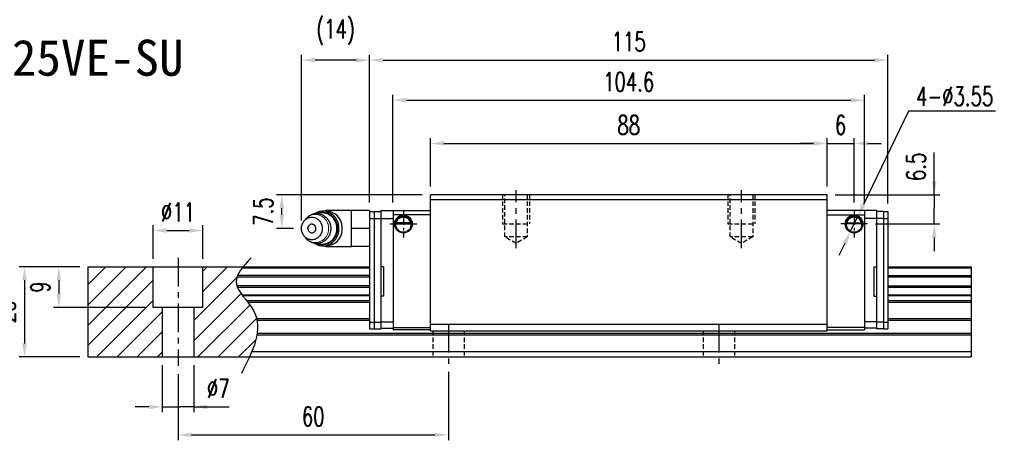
# Model space of a CAD drawing. Header units: millimetres. Extents: x 21 to 352, y 360 to 652.
# Tile 3 of 3: x 133 to 352, y 360 to 454. Entities that reach past the tile are written whole.
import ezdxf
from ezdxf.enums import TextEntityAlignment as Align

# ---------------------------------------------------------------- set-up
doc = ezdxf.new("R2010")
doc.units = ezdxf.units.MM
doc.header["$PDSIZE"] = -1
doc.linetypes.add('CENTER', pattern=[10.16, 6.35, -1.27, 1.27, -1.27])
doc.linetypes.add('DASHED', pattern=[0.75, 0.5, -0.25])
for name, color, linetype in [('2', 7, 'Continuous'), ('CHA', 7, 'Continuous'), ('CL', 1, 'CENTER'), ('DIM', 4, 'Continuous'), ('HID', 2, 'DASHED'), ('OUT', 3, 'Continuous'), ('中心線', 1, 'CENTER')]:
    doc.layers.add(name, color=color, linetype=linetype)
doc.styles.add('DIM-7', font='SIMPLEX.shx', dxfattribs={"width": 0.7, "bigfont": 'chineset.shx'})
doc.styles.add('T', font='kaiu.ttf')
doc.dimstyles.new('CNS', dxfattribs={"dimtxt": 3.5, "dimasz": 2.5, "dimexe": 1, "dimexo": 1.5, "dimgap": 0.09, "dimtad": 0, "dimdsep": 46, "dimtxsty": 'DIM-7', "dimcen": 0.09, "dimclrd": 1, "dimclre": 1, "dimclrt": 4, "dimadec": 0, "dimazin": 0, "dimtfac": 1, "dimtix": 1, "dimtmove": 2, "dimatfit": 3, "dimfxl": 1, "dimtvp": 0.971429, "dimtolj": 1, "dimarcsym": 0})
doc.dimstyles.new('CNSx1 (指線專用)', dxfattribs={"dimscale": 0.8, "dimtxt": 3.5, "dimasz": 2.5, "dimexe": 1, "dimexo": 1.5, "dimgap": 1, "dimtad": 1, "dimtih": 1, "dimtoh": 1, "dimdsep": 46, "dimtxsty": 'DIM-7', "dimcen": 0.09, "dimclrd": 256, "dimclre": 256, "dimclrt": 4, "dimadec": 0, "dimazin": 0, "dimtfac": 1, "dimtix": 1, "dimtmove": 1, "dimatfit": 3, "dimfxl": 1, "dimtvp": 0.971429, "dimtolj": 1, "dimarcsym": 0})

# ---------------------------------------------------------------- blocks, each defined once
blk = doc.blocks.new('*D113')
at = {"layer": 'DEFPOINTS', "color": 0}
for p in [(148.21, 398.76), (141.76, 389.76), (162.71, 389.76)]:
    blk.add_point(p, dxfattribs=at)
at = {"layer": 'DIM', "color": 7, "lineweight": -2}
for p, q in [((146.41, 398.76), (140.56, 398.76)), ((141.76, 395.76), (141.76, 392.76)), ((160.91, 389.76), (140.56, 389.76))]:
    blk.add_line(p, q, dxfattribs=at)
at = {"layer": 'DIM', "color": 7}
for points in [[(141.26, 395.76), (142.26, 395.76), (141.76, 398.76)], [(141.26, 392.76), (142.26, 392.76), (141.76, 389.76)]]:
    blk.add_solid(points, dxfattribs=at)
at = {"layer": 'DIM', "color": 7, "insert": (137.68, 394.26), "char_height": 4.2, "attachment_point": 5, "rotation": 90, "style": 'DIM-7'}
blk.add_mtext('\\A1;9', dxfattribs=at)
blk = doc.blocks.new('*D103')
at = {"layer": 'DEFPOINTS', "color": 0}
for p in [(173.71, 406.81), (162.71, 398.76), (173.71, 398.76)]:
    blk.add_point(p, dxfattribs=at)
at = {"layer": 'DIM', "color": 7, "lineweight": -2}
for p, q in [((162.71, 400.56), (162.71, 408.01)), ((165.71, 406.81), (170.71, 406.81)), ((173.71, 400.56), (173.71, 408.01))]:
    blk.add_line(p, q, dxfattribs=at)
at = {"layer": 'DIM', "color": 7}
for points in [[(165.71, 407.31), (165.71, 406.31), (162.71, 406.81)], [(170.71, 407.31), (170.71, 406.31), (173.71, 406.81)]]:
    blk.add_solid(points, dxfattribs=at)
at = {"layer": 'DIM', "color": 7, "insert": (168.21, 410.89), "char_height": 4.2, "attachment_point": 5, "style": 'DIM-7'}
blk.add_mtext('\\A1;%%C11', dxfattribs=at)
blk = doc.blocks.new('*D104')
at = {"layer": 'DEFPOINTS', "color": 0}
for p in [(164.71, 378.76), (171.71, 378.76), (164.71, 367.67)]:
    blk.add_point(p, dxfattribs=at)
at = {"layer": 'DIM', "color": 7, "lineweight": -2}
for p, q in [((164.71, 376.96), (164.71, 366.47)), ((171.71, 376.96), (171.71, 366.47)), ((161.71, 367.67), (158.71, 367.67)), ((164.71, 367.67), (167.71, 367.67)), ((167.71, 367.67), (168.71, 367.67)), ((171.71, 367.67), (168.71, 367.67)), ((171.71, 367.67), (179.55, 367.67)), ((174.71, 367.67), (177.71, 367.67))]:
    blk.add_line(p, q, dxfattribs=at)
at = {"layer": 'DIM', "color": 7}
for points in [[(161.71, 368.17), (161.71, 367.17), (164.71, 367.67)], [(174.71, 368.17), (174.71, 367.17), (171.71, 367.67)]]:
    blk.add_solid(points, dxfattribs=at)
at = {"layer": 'DIM', "color": 7, "insert": (177.13, 371.75), "char_height": 4.2, "attachment_point": 5, "style": 'DIM-7'}
blk.add_mtext('\\A1;%%C7', dxfattribs=at)
blk = doc.blocks.new('*D105')
at = {"layer": 'DEFPOINTS', "color": 0}
for p in [(168.21, 376.76), (228.21, 377.26), (228.21, 361.46)]:
    blk.add_point(p, dxfattribs=at)
at = {"layer": 'DIM', "color": 7, "lineweight": -2}
for p, q in [((168.21, 374.96), (168.21, 360.26)), ((228.21, 375.46), (228.21, 360.26)), ((171.21, 361.46), (225.21, 361.46))]:
    blk.add_line(p, q, dxfattribs=at)
at = {"layer": 'DIM', "color": 7}
for points in [[(171.21, 361.96), (171.21, 360.96), (168.21, 361.46)], [(225.21, 361.96), (225.21, 360.96), (228.21, 361.46)]]:
    blk.add_solid(points, dxfattribs=at)
at = {"layer": 'DIM', "color": 7, "insert": (198.21, 365.54), "char_height": 4.2, "attachment_point": 5, "style": 'DIM-7'}
blk.add_mtext('\\A1;60', dxfattribs=at)
blk = doc.blocks.new('*D107')
at = {"layer": 'DEFPOINTS', "color": 0}
for p in [(312.21, 426.13), (224.21, 414.76), (312.21, 414.76)]:
    blk.add_point(p, dxfattribs=at)
at = {"layer": 'DIM', "color": 7, "lineweight": -2}
for p, q in [((224.21, 416.56), (224.21, 427.33)), ((227.21, 426.13), (309.21, 426.13)), ((312.21, 416.56), (312.21, 427.33))]:
    blk.add_line(p, q, dxfattribs=at)
at = {"layer": 'DIM', "color": 7}
for points in [[(227.21, 426.63), (227.21, 425.63), (224.21, 426.13)], [(309.21, 426.63), (309.21, 425.63), (312.21, 426.13)]]:
    blk.add_solid(points, dxfattribs=at)
at = {"layer": 'DIM', "color": 7, "insert": (268.21, 430.21), "char_height": 4.2, "attachment_point": 5, "style": 'DIM-7'}
blk.add_mtext('\\A1;88', dxfattribs=at)
blk = doc.blocks.new('*D108')
at = {"layer": 'DEFPOINTS', "color": 0}
for p in [(320.51, 435.73), (215.91, 411.26), (320.51, 411.26)]:
    blk.add_point(p, dxfattribs=at)
at = {"layer": 'DIM', "color": 7, "lineweight": -2}
for p, q in [((215.91, 413.06), (215.91, 436.93)), ((320.51, 413.06), (320.51, 436.93)), ((218.91, 435.73), (317.51, 435.73))]:
    blk.add_line(p, q, dxfattribs=at)
at = {"layer": 'DIM', "color": 7}
for points in [[(218.91, 436.23), (218.91, 435.23), (215.91, 435.73)], [(317.51, 436.23), (317.51, 435.23), (320.51, 435.73)]]:
    blk.add_solid(points, dxfattribs=at)
at = {"layer": 'DIM', "color": 7, "insert": (268.21, 439.81), "char_height": 4.2, "attachment_point": 5, "style": 'DIM-7'}
blk.add_mtext('\\A1;104.6', dxfattribs=at)
blk = doc.blocks.new('*D109')
at = {"layer": 'DEFPOINTS', "color": 0}
for p in [(318.21, 426.13), (312.21, 414.76), (318.21, 411.23)]:
    blk.add_point(p, dxfattribs=at)
at = {"layer": 'DIM', "color": 7, "lineweight": -2}
for p, q in [((309.21, 426.13), (306.21, 426.13)), ((312.21, 416.56), (312.21, 427.33)), ((312.21, 426.13), (318.21, 426.13)), ((318.21, 413.03), (318.21, 427.33)), ((321.21, 426.13), (324.21, 426.13))]:
    blk.add_line(p, q, dxfattribs=at)
at = {"layer": 'DIM', "color": 7}
for points in [[(309.21, 426.63), (309.21, 425.63), (312.21, 426.13)], [(321.21, 426.63), (321.21, 425.63), (318.21, 426.13)]]:
    blk.add_solid(points, dxfattribs=at)
at = {"layer": 'DIM', "color": 7, "insert": (315.21, 430.21), "char_height": 4.2, "attachment_point": 5, "style": 'DIM-7'}
blk.add_mtext('\\A1;6', dxfattribs=at)
blk = doc.blocks.new('*D110')
at = {"layer": 'DEFPOINTS', "color": 0}
for p in [(312.21, 414.76), (321.19, 408.26), (336.01, 408.26)]:
    blk.add_point(p, dxfattribs=at)
at = {"layer": 'DIM', "color": 7, "lineweight": -2}
for p, q in [((336.01, 414.76), (336.01, 424.13)), ((336.01, 417.76), (336.01, 420.76)), ((314.01, 414.76), (337.21, 414.76)), ((336.01, 414.76), (336.01, 411.76)), ((336.01, 411.26), (336.01, 411.76)), ((336.01, 408.26), (336.01, 411.26)), ((322.99, 408.26), (337.21, 408.26)), ((336.01, 405.26), (336.01, 402.26))]:
    blk.add_line(p, q, dxfattribs=at)
at = {"layer": 'DIM', "color": 7}
for points in [[(335.51, 417.76), (336.51, 417.76), (336.01, 414.76)], [(335.51, 405.26), (336.51, 405.26), (336.01, 408.26)]]:
    blk.add_solid(points, dxfattribs=at)
at = {"layer": 'DIM', "color": 7, "insert": (331.93, 420.95), "char_height": 4.2, "attachment_point": 5, "rotation": 90, "style": 'DIM-7'}
blk.add_mtext('\\A1;6.5', dxfattribs=at)
blk = doc.blocks.new('*D111')
at = {"layer": 'DEFPOINTS', "color": 0}
for p in [(318.99, 409.86), (317.44, 406.66)]:
    blk.add_point(p, dxfattribs=at)
at = {"layer": 'DIM', "color": 0, "lineweight": -2}
for p, q in [((330.3, 433.3), (320.29, 412.56)), ((349.56, 433.3), (330.3, 433.3)), ((317.44, 406.66), (318.99, 409.86)), ((316.14, 403.96), (314.83, 401.26))]:
    blk.add_line(p, q, dxfattribs=at)
at = {"layer": 'DIM', "color": 0}
for points in [[(319.84, 412.78), (320.74, 412.34), (318.99, 409.86)], [(315.69, 404.18), (316.59, 403.74), (317.44, 406.66)]]:
    blk.add_solid(points, dxfattribs=at)
at = {"layer": 'DIM', "color": 0, "insert": (340.53, 436.6), "char_height": 4.2, "attachment_point": 5, "style": 'DIM-7'}
blk.add_mtext('\\A1;4-∅3.55', dxfattribs=at)
blk = doc.blocks.new('*D93')
at = {"layer": 'DEFPOINTS', "color": 0}
for p in [(195.61, 444.62), (210.71, 411.26), (195.61, 407.26)]:
    blk.add_point(p, dxfattribs=at)
at = {"layer": 'DIM', "color": 7, "lineweight": -2}
for p, q in [((195.61, 409.06), (195.61, 445.82)), ((210.71, 413.06), (210.71, 445.82)), ((207.71, 444.62), (198.61, 444.62))]:
    blk.add_line(p, q, dxfattribs=at)
at = {"layer": 'DIM', "color": 7}
for points in [[(198.61, 445.12), (198.61, 444.12), (195.61, 444.62)], [(207.71, 445.12), (207.71, 444.12), (210.71, 444.62)]]:
    blk.add_solid(points, dxfattribs=at)
at = {"layer": 'DIM', "color": 7, "insert": (203.16, 450.84), "char_height": 4.2, "attachment_point": 5, "style": 'DIM-7'}
blk.add_mtext('\\A1;(14)', dxfattribs=at)
blk = doc.blocks.new('*D94')
at = {"layer": 'DEFPOINTS', "color": 0}
for p in [(191.24, 414.76), (224.21, 414.76), (195.61, 407.26)]:
    blk.add_point(p, dxfattribs=at)
at = {"layer": 'DIM', "color": 7, "lineweight": -2}
for p, q in [((222.41, 414.76), (190.04, 414.76)), ((191.24, 410.26), (191.24, 411.76)), ((193.81, 407.26), (190.04, 407.26))]:
    blk.add_line(p, q, dxfattribs=at)
at = {"layer": 'DIM', "color": 7}
for points in [[(190.74, 411.76), (191.74, 411.76), (191.24, 414.76)], [(190.74, 410.26), (191.74, 410.26), (191.24, 407.26)]]:
    blk.add_solid(points, dxfattribs=at)
at = {"layer": 'DIM', "color": 7, "insert": (187.16, 411.01), "char_height": 4.2, "attachment_point": 5, "rotation": 90, "style": 'DIM-7'}
blk.add_mtext('\\A1;7.5', dxfattribs=at)
blk = doc.blocks.new('*D112')
at = {"layer": 'DEFPOINTS', "color": 0}
for p in [(148.21, 398.76), (134.16, 378.76), (148.21, 378.76)]:
    blk.add_point(p, dxfattribs=at)
at = {"layer": 'DIM', "color": 7, "lineweight": -2}
for p, q in [((146.41, 398.76), (132.96, 398.76)), ((134.16, 395.76), (134.16, 381.76)), ((146.41, 378.76), (132.96, 378.76))]:
    blk.add_line(p, q, dxfattribs=at)
at = {"layer": 'DIM', "color": 7}
for points in [[(133.66, 395.76), (134.66, 395.76), (134.16, 398.76)], [(133.66, 381.76), (134.66, 381.76), (134.16, 378.76)]]:
    blk.add_solid(points, dxfattribs=at)
at = {"layer": 'DIM', "color": 7, "insert": (130.08, 388.76), "char_height": 4.2, "attachment_point": 5, "rotation": 90, "style": 'DIM-7'}
blk.add_mtext('\\A1;20', dxfattribs=at)
blk = doc.blocks.new('*D95')
at = {"layer": 'DEFPOINTS', "color": 0}
for p in [(325.71, 444.62), (210.71, 411.26), (325.71, 411.01)]:
    blk.add_point(p, dxfattribs=at)
at = {"layer": 'DIM', "color": 7, "lineweight": -2}
for p, q in [((210.71, 413.06), (210.71, 445.82)), ((325.71, 412.81), (325.71, 445.82)), ((213.71, 444.62), (322.71, 444.62))]:
    blk.add_line(p, q, dxfattribs=at)
at = {"layer": 'DIM', "color": 7}
for points in [[(213.71, 445.12), (213.71, 444.12), (210.71, 444.62)], [(322.71, 445.12), (322.71, 444.12), (325.71, 444.62)]]:
    blk.add_solid(points, dxfattribs=at)
at = {"layer": 'DIM', "color": 7, "insert": (268.21, 448.7), "char_height": 4.2, "attachment_point": 5, "style": 'DIM-7'}
blk.add_mtext('\\A1;115', dxfattribs=at)

msp = doc.modelspace()

# ---------------------------------------------------------------- hatches: boundary and pattern name
at = {"layer": 'DIM'}
h = msp.add_hatch(dxfattribs=at)
h.set_pattern_fill('ANSI31', color=0)
h.set_pattern_definition([(45, (-216.043, 281.935), (-2.245064, 2.245064), [])])
h.paths.add_polyline_path([(162.714, 398.758), (148.214, 398.758), (148.214, 378.758), (164.714, 378.758), (164.714, 389.758), (162.714, 389.758)])
edge = h.paths.add_edge_path()
edge.add_spline(control_points=[(184.089, 378.758), (185.741, 382.37), (187.377, 388.335), (179.857, 394.402), (181.738, 397.624), (182.656, 398.758)], knot_values=[2.2927229, 2.2927229, 2.2927229, 2.2927229, 12.943349, 20.3172467, 24.2982631, 24.2982631, 24.2982631, 24.2982631], degree=3, periodic=0)
edge.add_line((182.656, 398.758), (173.714, 398.758))
edge.add_line((173.714, 398.758), (173.714, 389.758))
edge.add_line((173.714, 389.758), (171.714, 389.758))
edge.add_line((171.714, 389.758), (171.714, 378.758))
edge.add_line((171.714, 378.758), (184.089, 378.758))

# ---------------------------------------------------------------- linework, layer by layer
at = {"layer": '2', "color": 0, "linetype": 'Continuous'}
for p, q in [((320.514, 411.259), (312.214, 411.259)), ((312.214, 410.259), (320.514, 410.259)), ((216.44, 408.309), (219.988, 408.309)), ((219.846, 408.442), (216.582, 408.442)), ((219.769, 408.509), (216.659, 408.509)), ((319.988, 408.309), (316.44, 408.309)), ((316.582, 408.442), (319.846, 408.442)), ((316.659, 408.509), (319.769, 408.509)), ((215.914, 385.259), (224.214, 385.259)), ((224.214, 384.759), (215.914, 384.759)), ((320.514, 385.259), (312.214, 385.259)), ((312.214, 384.759), (320.514, 384.759))]:
    msp.add_line(p, q, dxfattribs=at)
for centre, start, end in [((218.214, 408.259), 90, 270), ((218.214, 408.259), 270, 90), ((318.214, 408.259), 90, 270), ((318.214, 408.259), 270, 90)]:
    msp.add_arc(centre, 1.775, start, end, dxfattribs=at)
at = {"layer": '2', "color": 0, "linetype": 'Continuous', "extrusion": (0, 0, -1)}
for centre, radius, start, end in [((-218.214, 408.259), 1.575, 9.1332, 90), ((-218.214, 408.259), 1.975, 90, 270), ((-218.214, 408.259), 1.575, 90, 170.8668), ((-318.214, 408.259), 1.975, 270, 90), ((-318.214, 408.259), 1.575, 9.1332, 90), ((-318.214, 408.259), 1.975, 90, 270), ((-318.214, 408.259), 1.575, 90, 170.8668)]:
    msp.add_arc(centre, radius, start, end, dxfattribs=at)
at = {"layer": '2', "color": 0, "linetype": 'Continuous'}
for points, knots in [([(216.582, 408.442), (216.598, 408.517), (216.62, 408.607), (216.684, 408.796), (216.726, 408.898), (216.831, 409.094), (216.895, 409.19), (217.067, 409.402), (217.185, 409.512), (217.445, 409.693), (217.589, 409.766), (217.891, 409.863), (218.054, 409.889), (218.214, 409.889)], [0, 0, 0, 0, 0.1376864, 0.1376864, 0.275472, 0.275472, 0.4123557, 0.4123557, 0.6064308, 0.6064308, 0.8046387, 0.8046387, 1, 1, 1, 1]), ([(218.214, 409.889), (218.365, 409.889), (218.518, 409.866), (218.835, 409.77), (219, 409.686), (219.271, 409.487), (219.385, 409.377), (219.557, 409.158), (219.623, 409.051), (219.729, 408.837), (219.77, 408.727), (219.819, 408.561), (219.834, 408.497), (219.846, 408.442)], [0, 0, 0, 0, 0.1837975, 0.1837975, 0.4104893, 0.4104893, 0.6000274, 0.6000274, 0.749109, 0.749109, 0.8991923, 0.8991923, 1, 1, 1, 1]), ([(318.214, 409.889), (318.063, 409.889), (317.91, 409.866), (317.593, 409.77), (317.427, 409.686), (317.157, 409.487), (317.043, 409.377), (316.871, 409.158), (316.805, 409.051), (316.699, 408.837), (316.658, 408.727), (316.609, 408.561), (316.594, 408.497), (316.582, 408.442)], [0, 0, 0, 0, 0.1837975, 0.1837975, 0.4104893, 0.4104893, 0.6000274, 0.6000274, 0.749109, 0.749109, 0.8991923, 0.8991923, 1, 1, 1, 1]), ([(319.846, 408.442), (319.83, 408.517), (319.808, 408.607), (319.744, 408.796), (319.702, 408.898), (319.597, 409.094), (319.533, 409.19), (319.361, 409.402), (319.243, 409.512), (318.983, 409.693), (318.839, 409.766), (318.536, 409.863), (318.374, 409.889), (318.214, 409.889)], [0, 0, 0, 0, 0.1376864, 0.1376864, 0.275472, 0.275472, 0.4123557, 0.4123557, 0.6064308, 0.6064308, 0.8046387, 0.8046387, 1, 1, 1, 1])]:
    msp.add_open_spline(points, degree=3, knots=knots, dxfattribs=at)
at = {"layer": '2', "color": 0, "linetype": 'DASHED'}
msp.add_open_spline([(216.44, 408.308), (216.439, 408.292), (216.439, 408.275), (216.439, 408.259)], degree=3, dxfattribs=at)
at = {"layer": '2', "color": 0, "linetype": 'Continuous'}
for points in [[(216.582, 408.442), (216.608, 408.464), (216.633, 408.486), (216.659, 408.509)], [(219.769, 408.509), (219.794, 408.486), (219.82, 408.464), (219.846, 408.442)], [(316.659, 408.509), (316.633, 408.486), (316.608, 408.464), (316.582, 408.442)]]:
    msp.add_open_spline(points, degree=3, dxfattribs=at)
at = {"layer": 'CL', "color": 0, "ltscale": 0.5}
for p, q in [((218.214, 411.234), (218.214, 405.284)), ((318.214, 411.234), (318.214, 405.284)), ((215.239, 408.259), (221.189, 408.259)), ((321.189, 408.259), (315.239, 408.259))]:
    msp.add_line(p, q, dxfattribs=at)
at = {"layer": 'DIM', "color": 0}
for p, q in [((224.214, 384.558), (224.214, 414.758)), ((312.214, 414.758), (224.214, 414.758)), ((224.214, 413.708), (312.214, 413.708))]:
    msp.add_line(p, q, dxfattribs=at)
at = {"layer": 'DIM', "color": 0, "lineweight": 15}
for centre, start, end in [((198.711, 407.479), 355.59669, 141.18117), ((198.711, 407.038), 218.81883, 4.40331)]:
    msp.add_arc(centre, 2.874, start, end, dxfattribs=at)
at = {"layer": 'HID', "color": 0, "ltscale": 2}
for p, q in [((240.214, 414.758), (240.214, 408.258)), ((240.714, 405.408), (240.714, 414.758)), ((245.714, 414.758), (245.714, 405.408)), ((246.214, 414.758), (246.214, 408.258)), ((290.214, 414.758), (290.214, 408.258)), ((290.714, 405.408), (290.714, 414.758)), ((295.714, 414.758), (295.714, 405.408)), ((296.214, 414.758), (296.214, 408.258)), ((240.214, 408.258), (246.214, 408.258)), ((290.214, 408.258), (296.214, 408.258)), ((243.214, 403.906), (240.714, 405.408)), ((245.714, 405.408), (240.714, 405.408)), ((245.714, 405.408), (243.214, 403.906)), ((293.214, 403.906), (290.714, 405.408)), ((295.714, 405.408), (290.714, 405.408)), ((295.714, 405.408), (293.214, 403.906)), ((224.714, 384.558), (224.714, 378.758)), ((231.714, 384.558), (231.714, 378.758)), ((284.714, 384.558), (284.714, 378.758)), ((291.714, 384.558), (291.714, 378.758))]:
    msp.add_line(p, q, dxfattribs=at)
at = {"layer": 'OUT', "color": 0}
for p, q in [((312.214, 384.558), (312.214, 414.758)), ((210.714, 411.259), (210.714, 385.009)), ((210.714, 411.009), (211.714, 411.009)), ((211.714, 411.009), (213.214, 411.009)), ((213.214, 411.259), (213.214, 385.009)), ((320.514, 411.259), (320.514, 384.759)), ((323.214, 411.259), (320.514, 411.259)), ((323.214, 411.259), (323.214, 385.009)), ((324.714, 411.009), (323.214, 411.009)), ((324.714, 411.009), (324.714, 385.009)), ((324.714, 411.009), (325.714, 411.009)), ((325.714, 411.009), (325.714, 385.009)), ((210.714, 409.509), (211.714, 409.509)), ((211.714, 409.509), (213.214, 409.509)), ((213.214, 409.484), (215.914, 409.484)), ((323.214, 409.484), (320.514, 409.484)), ((324.714, 409.509), (323.214, 409.509)), ((324.714, 409.509), (325.714, 409.509)), ((148.214, 398.758), (210.714, 398.758)), ((148.214, 398.758), (148.214, 378.758)), ((162.714, 389.758), (162.714, 398.758)), ((173.714, 389.758), (173.714, 398.758)), ((182.453, 398.502), (210.714, 398.502)), ((213.814, 398.758), (213.214, 398.758)), ((213.814, 398.758), (213.814, 392.258)), ((322.614, 398.758), (322.614, 392.258)), ((322.614, 398.758), (323.214, 398.758)), ((325.714, 398.758), (344.214, 398.758)), ((325.714, 398.502), (344.214, 398.502)), ((344.214, 398.758), (344.214, 378.758)), ((181.298, 396.498), (210.714, 396.498)), ((210.714, 396.793), (181.408, 396.793)), ((325.714, 396.793), (344.214, 396.793)), ((325.714, 396.498), (344.214, 396.498)), ((210.714, 394.518), (181.295, 394.518)), ((181.406, 394.223), (210.714, 394.223)), ((325.714, 394.518), (344.214, 394.518)), ((325.714, 394.223), (344.214, 394.223)), ((182.415, 392.543), (210.714, 392.543)), ((182.537, 392.379), (210.714, 392.379)), ((183.392, 391.285), (210.714, 391.285)), ((213.814, 392.258), (213.214, 392.258)), ((322.614, 392.258), (323.214, 392.258)), ((325.714, 392.543), (344.214, 392.543)), ((325.714, 392.379), (344.214, 392.379)), ((325.714, 391.285), (344.214, 391.285)), ((173.714, 389.758), (162.714, 389.758)), ((164.714, 389.758), (164.714, 378.758)), ((171.714, 389.758), (171.714, 378.758)), ((183.671, 390.931), (210.714, 390.931)), ((325.714, 390.931), (344.214, 390.931)), ((185.662, 387.265), (210.714, 387.265)), ((185.74, 386.912), (210.714, 386.912)), ((325.714, 387.265), (344.214, 387.265)), ((325.714, 386.912), (344.214, 386.912)), ((210.714, 386.509), (211.714, 386.509)), ((210.714, 385.009), (211.714, 385.009)), ((211.714, 386.509), (213.214, 386.509)), ((211.714, 385.009), (213.214, 385.009)), ((213.214, 386.534), (215.914, 386.534)), ((213.214, 385.159), (215.914, 385.159)), ((224.214, 386.058), (312.214, 386.058)), ((224.214, 384.558), (312.214, 384.558)), ((323.214, 386.534), (320.514, 386.534)), ((323.214, 385.159), (320.514, 385.159)), ((324.714, 386.509), (323.214, 386.509)), ((324.714, 385.009), (323.214, 385.009)), ((324.714, 386.509), (325.714, 386.509)), ((324.714, 385.009), (325.714, 385.009)), ((185.733, 383.651), (344.214, 383.651)), ((185.788, 384.005), (344.214, 384.005)), ((148.214, 378.758), (344.214, 378.758)), ((184.611, 379.958), (344.214, 379.958))]:
    msp.add_line(p, q, dxfattribs=at)
at = {"layer": 'OUT', "color": 0, "linetype": 'Continuous'}
for p, q in [((201.074, 411.134), (200.309, 411.134)), ((206.714, 411.259), (201.364, 411.259)), ((201.364, 411.259), (201.364, 411.121)), ((210.714, 411.259), (206.714, 411.259)), ((206.714, 409.433), (206.714, 411.259)), ((211.714, 411.009), (211.714, 385.009)), ((213.214, 411.259), (215.914, 411.259)), ((215.914, 411.259), (215.914, 384.759)), ((215.914, 411.259), (224.214, 411.259)), ((196.472, 409.281), (196.153, 408.872)), ((206.714, 407.495), (206.714, 409.433)), ((224.214, 410.259), (215.914, 410.259)), ((206.714, 405.438), (206.714, 407.495)), ((210.714, 407.259), (206.714, 407.259)), ((196.153, 405.645), (196.472, 405.236)), ((196.472, 405.236), (196.466, 405.244)), ((206.714, 403.259), (206.714, 405.438)), ((200.309, 403.384), (201.074, 403.384)), ((201.364, 403.396), (201.364, 403.259)), ((201.364, 403.259), (206.714, 403.259)), ((206.714, 403.264), (206.714, 403.382)), ((210.714, 403.259), (206.714, 403.259))]:
    msp.add_line(p, q, dxfattribs=at)
at = {"layer": 'OUT', "color": 0, "linetype": 'Continuous', "flags": 128}
for points in [[(198.719, 410.503), (198.862, 410.575), (199.087, 410.672), (199.317, 410.751), (199.552, 410.812), (199.791, 410.855), (200.032, 410.878), (200.274, 410.883), (200.515, 410.869), (200.755, 410.836), (200.992, 410.784), (201.225, 410.714), (201.453, 410.626), (201.674, 410.52), (201.888, 410.398), (202.093, 410.259), (202.288, 410.104), (202.472, 409.935), (202.645, 409.751), (202.805, 409.555), (202.951, 409.347), (203.083, 409.127), (203.2, 408.898), (203.302, 408.661), (203.387, 408.416), (203.456, 408.165), (203.508, 407.909), (203.543, 407.65), (203.56, 407.389), (203.56, 407.128), (203.543, 406.867), (203.508, 406.608), (203.456, 406.352), (203.387, 406.101), (203.302, 405.856), (203.2, 405.619), (203.083, 405.39), (202.951, 405.17), (202.805, 404.962), (202.645, 404.766), (202.472, 404.582), (202.288, 404.413), (202.093, 404.258), (201.888, 404.119), (201.674, 403.997), (201.453, 403.891), (201.225, 403.803), (200.992, 403.733), (200.755, 403.681), (200.515, 403.648), (200.274, 403.634), (200.032, 403.639), (199.791, 403.662), (199.552, 403.705), (199.317, 403.766), (199.087, 403.845), (198.862, 403.942), (198.713, 404.017)], [(195.607, 407.259), (195.616, 407.476), (195.643, 407.693), (195.686, 407.906), (195.747, 408.114), (195.824, 408.315), (195.917, 408.509), (196.025, 408.692), (196.148, 408.865), (196.284, 409.026), (196.433, 409.174), (196.592, 409.306), (196.762, 409.424), (196.941, 409.524), (197.127, 409.608), (197.319, 409.673), (197.516, 409.721), (197.716, 409.749), (197.917, 409.759), (198.118, 409.749), (198.318, 409.721), (198.515, 409.673), (198.707, 409.608), (198.893, 409.524), (199.072, 409.424), (199.242, 409.306), (199.402, 409.174), (199.55, 409.026), (199.687, 408.865), (199.809, 408.692), (199.917, 408.509), (200.01, 408.315), (200.088, 408.114), (200.148, 407.906), (200.192, 407.693), (200.218, 407.476), (200.227, 407.259), (200.218, 407.041), (200.192, 406.824), (200.148, 406.611), (200.088, 406.403), (200.01, 406.202), (199.917, 406.009), (199.809, 405.825), (199.687, 405.652), (199.55, 405.491), (199.402, 405.343), (199.242, 405.211), (199.072, 405.093), (198.893, 404.993), (198.707, 404.909), (198.515, 404.844), (198.318, 404.797), (198.118, 404.768), (197.917, 404.759), (197.716, 404.768), (197.516, 404.797), (197.319, 404.844), (197.127, 404.909), (196.941, 404.993), (196.762, 405.093), (196.592, 405.211), (196.433, 405.343), (196.284, 405.491), (196.148, 405.652), (196.025, 405.825), (195.917, 406.009), (195.824, 406.202), (195.747, 406.403), (195.686, 406.611), (195.643, 406.824), (195.616, 407.041), (195.607, 407.259)]]:
    msp.add_lwpolyline(points, dxfattribs=at)
at = {"layer": 'OUT', "color": 0, "linetype": 'Continuous'}
for centre, radius, start, end in [((200.319, 407.509), 3.578, 355.98145, 125.24992), ((200.184, 407.458), 3.269, 356.50633, 110.75509), ((201.364, 409.259), 2, 90, 110.36413), ((200.94, 407.43), 3.706, 1.94704, 87.92406), ((200.319, 407.008), 3.578, 234.67865, 4.01952), ((200.175, 407.072), 3.277, 249.445, 3.25566), ((200.94, 407.087), 3.706, 272.07594, 358.05296), ((201.364, 405.259), 2, 249.63587, 270)]:
    msp.add_arc(centre, radius, start, end, dxfattribs=at)
at = {"layer": 'OUT', "color": 0, "linetype": 'Continuous', "extrusion": (0, 0, -1)}
msp.add_arc((-218.214, 408.259), 1.975, 270, 90, dxfattribs=at)
at = {"layer": 'OUT', "color": 0, "linetype": 'Continuous'}
for points, knots in [([(202.168, 407.259), (202.166, 407.337), (202.164, 407.449), (202.149, 407.613), (202.132, 407.755), (202.102, 407.923), (202.061, 408.098), (202.008, 408.279), (201.942, 408.464), (201.863, 408.648), (201.771, 408.832), (201.666, 409.011), (201.548, 409.186), (201.418, 409.355), (201.275, 409.516), (201.12, 409.669), (200.954, 409.812), (200.778, 409.943), (200.593, 410.063), (200.398, 410.171), (200.195, 410.264), (199.986, 410.344), (199.77, 410.409), (199.549, 410.458), (199.325, 410.492), (199.097, 410.509), (198.868, 410.51), (198.638, 410.493), (198.409, 410.46), (198.181, 410.41), (197.957, 410.343), (197.736, 410.258), (197.521, 410.157), (197.313, 410.039), (197.119, 409.909), (196.941, 409.769), (196.777, 409.623), (196.626, 409.465), (196.524, 409.35), (196.476, 409.285), (196.472, 409.279)], [0, 0, 0, 0, 0.0296876, 0.041938, 0.0622601, 0.0834256, 0.1061814, 0.1299801, 0.154599, 0.1798603, 0.2056368, 0.2318337, 0.2583793, 0.2852186, 0.3123085, 0.3396154, 0.3671127, 0.3947799, 0.4226009, 0.4505638, 0.47866, 0.5068837, 0.5352321, 0.5637043, 0.5923018, 0.6210284, 0.6498893, 0.6788923, 0.7080448, 0.7373584, 0.766847, 0.7965272, 0.8264189, 0.8565459, 0.8869372, 0.9144676, 0.942017, 0.9695789, 0.9971458, 1, 1, 1, 1]), ([(196.467, 405.246), (196.488, 405.218), (196.552, 405.133), (196.672, 405.001), (196.826, 404.848), (196.992, 404.705), (197.168, 404.574), (197.354, 404.454), (197.548, 404.346), (197.751, 404.253), (197.961, 404.173), (198.176, 404.108), (198.397, 404.059), (198.622, 404.025), (198.85, 404.008), (199.079, 404.008), (199.309, 404.024), (199.538, 404.057), (199.765, 404.107), (199.99, 404.174), (200.21, 404.259), (200.425, 404.36), (200.634, 404.478), (200.827, 404.608), (201.006, 404.748), (201.169, 404.894), (201.322, 405.051), (201.463, 405.218), (201.594, 405.395), (201.712, 405.579), (201.817, 405.771), (201.908, 405.969), (201.986, 406.171), (202.049, 406.373), (202.097, 406.571), (202.13, 406.749), (202.15, 406.906), (202.164, 407.071), (202.166, 407.188), (202.168, 407.259)], [0, 0, 0, 0, 0.0129896, 0.0400504, 0.0673279, 0.0947956, 0.1224331, 0.1502242, 0.178157, 0.2062229, 0.2344164, 0.2627342, 0.2911758, 0.3197426, 0.3484382, 0.3772681, 0.4062399, 0.4353611, 0.4646431, 0.4941, 0.5237483, 0.5536079, 0.5837025, 0.6140611, 0.6415619, 0.6690816, 0.6966139, 0.7241512, 0.7516818, 0.7791878, 0.8066405, 0.833992, 0.8611558, 0.887955, 0.9139574, 0.9377272, 0.9559891, 0.97342, 1, 1, 1, 1]), ([(197.032, 407.259), (197.034, 407.303), (197.036, 407.366), (197.051, 407.459), (197.071, 407.542), (197.105, 407.639), (197.153, 407.739), (197.201, 407.82), (197.237, 407.863), (197.248, 407.876)], [0, 0, 0, 0, 0.1988684, 0.2831425, 0.4256606, 0.5792324, 0.7471497, 0.9242917, 1, 1, 1, 1]), ([(197.032, 407.259), (197.034, 407.214), (197.036, 407.151), (197.051, 407.058), (197.071, 406.975), (197.105, 406.878), (197.153, 406.778), (197.201, 406.697), (197.237, 406.654), (197.248, 406.641)], [0, 0, 0, 0, 0.1988684, 0.2831425, 0.4256606, 0.5792324, 0.7471497, 0.9242917, 1, 1, 1, 1]), ([(197.247, 406.64), (197.249, 406.638), (197.28, 406.591), (197.357, 406.518), (197.479, 406.425), (197.614, 406.358), (197.759, 406.315), (197.907, 406.3), (198.056, 406.312), (198.2, 406.35), (198.338, 406.415), (198.462, 406.503), (198.572, 406.613), (198.663, 406.741), (198.732, 406.884), (198.786, 407.057), (198.794, 407.185), (198.798, 407.259)], [0, 0, 0, 0, 0.0036289, 0.0738847, 0.1421605, 0.2124163, 0.2806921, 0.3509479, 0.4192237, 0.4894795, 0.5577554, 0.6280112, 0.696287, 0.7665428, 0.8348186, 0.9050744, 1, 1, 1, 1]), ([(198.798, 407.259), (198.795, 407.326), (198.788, 407.446), (198.739, 407.613), (198.674, 407.757), (198.585, 407.888), (198.478, 408), (198.355, 408.092), (198.22, 408.159), (198.075, 408.202), (197.928, 408.217), (197.778, 408.205), (197.634, 408.167), (197.496, 408.102), (197.373, 408.013), (197.289, 407.936), (197.254, 407.885), (197.248, 407.876)], [0, 0, 0, 0, 0.0866631, 0.1549294, 0.2251754, 0.2934417, 0.3636877, 0.4319539, 0.5021999, 0.5704662, 0.6407122, 0.7089785, 0.7792245, 0.8474908, 0.9177368, 0.986003, 1, 1, 1, 1]), ([(204.652, 407.259), (204.651, 407.308), (204.651, 407.407), (204.646, 407.506), (204.644, 407.556)], [0, 0, 0, 0, 0.4996785, 1, 1, 1, 1]), ([(204.644, 406.961), (204.646, 407.011), (204.651, 407.11), (204.651, 407.209), (204.652, 407.259)], [0, 0, 0, 0, 0.5003214, 1, 1, 1, 1])]:
    msp.add_open_spline(points, degree=3, knots=knots, dxfattribs=at)
at = {"layer": 'OUT', "color": 0}
for points in [[(319.846, 408.442), (319.82, 408.464), (319.794, 408.486), (319.769, 408.509)], [(319.988, 408.308), (319.989, 408.292), (319.989, 408.275), (319.989, 408.259)]]:
    msp.add_open_spline(points, degree=3, dxfattribs=at)
msp.add_open_spline([(184.414, 400.72), (182.732, 398.929), (179.074, 395.034), (188.599, 387.349), (184.784, 379.964), (182.271, 375.099)], degree=3, knots=[0, 0, 0, 0, 6.2737393, 13.647637, 27.8750855, 27.8750855, 27.8750855, 27.8750855], dxfattribs=at)
at = {"layer": '中心線', "color": 0}
for p, q in [((243.214, 402.906), (243.214, 415.758)), ((293.214, 402.906), (293.214, 415.758)), ((168.214, 400.758), (168.214, 376.758)), ((228.214, 386.058), (228.214, 377.258)), ((288.214, 386.058), (288.214, 377.258))]:
    msp.add_line(p, q, dxfattribs=at)

# ---------------------------------------------------------------- texts
at = {"layer": 'CHA', "color": 7, "style": 'T'}
msp.add_text('TRC25VE-SU', height=8, dxfattribs=at).set_placement((142.238, 445.15), align=Align.MIDDLE)

# ---------------------------------------------------------------- dimensions: what is measured, and where the dimension line sits
at = {"layer": 'DIM', "color": 0}
dim = msp.add_linear_dim(base=(195.607, 444.62), p1=(210.714, 411.259), p2=(195.607, 407.259), text='(14)', dimstyle='CNS', override={"dimscale": 1.2, "dimclrd": 7, "dimclre": 7, "dimclrt": 7}, dxfattribs=at)
dim.commit()
dim.dimension.update_dxf_attribs({"geometry": '*D93', "text_midpoint": (203.161, 450.837)})
for base, p1, p2, picture, middle in [((325.714, 444.62), (210.714, 411.259), (325.714, 411.009), '*D95', (268.214, 448.7)), ((320.514, 435.728), (215.914, 411.259), (320.514, 411.259), '*D108', (268.214, 439.808)), ((228.214, 361.459), (168.214, 376.758), (228.214, 377.258), '*D105', (198.214, 365.539))]:
    dim = msp.add_linear_dim(base=base, p1=p1, p2=p2, dimstyle='CNS', override={"dimscale": 1.2, "dimclrd": 7, "dimclre": 7, "dimclrt": 7}, dxfattribs=at)
    dim.commit()
    dim.dimension.update_dxf_attribs({"geometry": picture, "text_midpoint": middle})
dim = msp.add_diameter_dim_2p(p1=(317.442, 406.66), p2=(318.985, 409.857), text='4-<>', dimstyle='CNSx1 (指線專用)', override={"dimscale": 1.2, "dimclrd": 0, "dimclrt": 0}, dxfattribs=at)
dim.commit()
dim.dimension.update_dxf_attribs({"geometry": '*D111', "text_midpoint": (330.298, 433.3), "dimtype": 163})
for base, p1, p2, angle, picture, middle in [((312.214, 426.129), (224.214, 414.758), (312.214, 414.758), 180, '*D107', (268.214, 430.209)), ((318.214, 426.129), (312.214, 414.758), (318.214, 411.234), 180, '*D109', (315.214, 430.209)), ((191.236, 414.758), (195.607, 407.259), (224.214, 414.758), 90, '*D94', (187.156, 411.008)), ((134.163, 378.758), (148.214, 398.758), (148.214, 378.758), 90, '*D112', (130.083, 388.758)), ((141.76, 389.758), (148.214, 398.758), (162.714, 389.758), 90, '*D113', (137.68, 394.258))]:
    dim = msp.add_linear_dim(base=base, p1=p1, p2=p2, angle=angle, dimstyle='CNS', override={"dimscale": 1.2, "dimclrd": 7, "dimclre": 7, "dimclrt": 7}, dxfattribs=at)
    dim.commit()
    dim.dimension.update_dxf_attribs({"geometry": picture, "text_midpoint": middle})
dim = msp.add_linear_dim(base=(336.015, 408.259), p1=(312.214, 414.758), p2=(321.189, 408.259), angle=270, dimstyle='CNS', override={"dimscale": 1.2, "dimclrd": 7, "dimclre": 7, "dimclrt": 7, "dimtmove": 0}, dxfattribs=at)
dim.commit()
dim.dimension.update_dxf_attribs({"geometry": '*D110', "text_midpoint": (336.015, 420.946), "dimtype": 160})
dim = msp.add_linear_dim(base=(173.714, 406.811), p1=(162.714, 398.758), p2=(173.714, 398.758), angle=180, text='%%C<>', dimstyle='CNS', override={"dimscale": 1.2, "dimclrd": 7, "dimclre": 7, "dimclrt": 7}, dxfattribs=at)
dim.commit()
dim.dimension.update_dxf_attribs({"geometry": '*D103', "text_midpoint": (168.214, 410.891)})
dim = msp.add_linear_dim(base=(164.714, 367.674), p1=(171.714, 378.758), p2=(164.714, 378.758), text='%%C<>', dimstyle='CNS', override={"dimscale": 1.2, "dimclrd": 7, "dimclre": 7, "dimclrt": 7, "dimtmove": 0}, dxfattribs=at)
dim.commit()
dim.dimension.update_dxf_attribs({"geometry": '*D104', "text_midpoint": (177.132, 367.674), "dimtype": 160})

doc.saveas('drawing.dxf')
